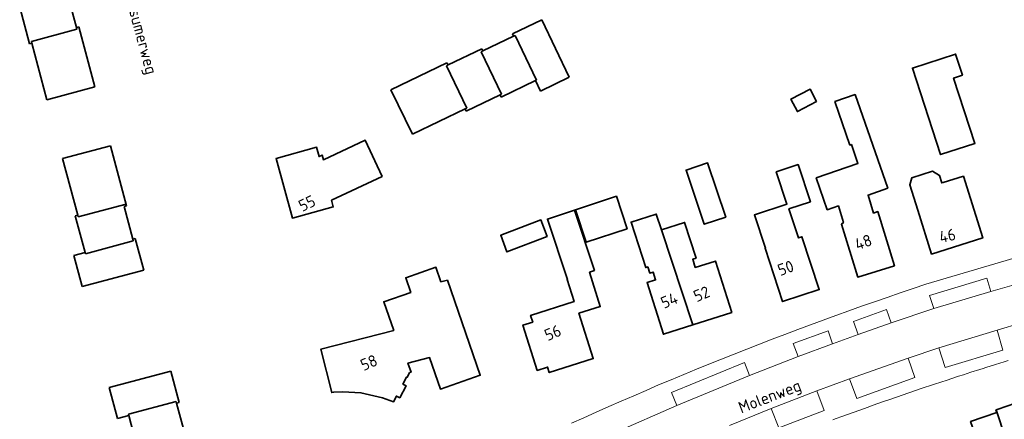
# Model space of a CAD drawing. Header units: metres. Extents: x 244832 to 245816, y 594581 to 595225.
# Tile 6 of 34: x 245025 to 245177, y 594804 to 594865. Entities that reach past the tile are written whole.
import ezdxf
from ezdxf.enums import TextEntityAlignment as Align

# ---------------------------------------------------------------- set-up
doc = ezdxf.new("R2010")
doc.units = ezdxf.units.M
for name, color, linetype, lineweight in [('B-XX-GR-GROENVOORZIENING-GV', 80, 'Continuous', 18), ('B-XX-OG-BEBOUWING-GV', 7, 'Continuous', 35), ('B-XX-OG-BEBOUWING-T18', 10, 'Continuous', 18), ('B-XX-OG-TERREIN_ERF-GV', 7, 'Continuous', 18), ('B-XX-OG-TOPOGRAFIE-T18', 10, 'Continuous', 18), ('B-XX-VH-VERHARDING_OPEN-GV', 252, 'Continuous', 18), ('N-WE-KG-NIEUWE_BOUWEN-G', 7, 'Continuous', 35)]:
    doc.layers.add(name, color=color, linetype=linetype, lineweight=lineweight)
doc.styles.add('NLCS-ISO-M-T18', font='NLCS-ISO.ttf', dxfattribs={"height": 1.8})

msp = doc.modelspace()

# ---------------------------------------------------------------- linework, layer by layer
at = {"layer": 'B-XX-GR-GROENVOORZIENING-GV', "color": 252}
for points in [[(245176.54, 594814.32), (245175.7, 594817.42), (245166.67, 594814.67), (245167.67, 594811.63)], [(245162.98, 594810.08), (245161.95, 594813.07), (245152.88, 594809.86), (245153.99, 594806.83)], [(245148.93, 594804.97), (245147.8, 594808.02), (245140.73, 594805.28), (245141.94, 594802.32)]]:
    msp.add_lwpolyline(points, close=True, dxfattribs=at)
at = {"layer": 'B-XX-OG-BEBOUWING-GV', "color": 252}
for points in [[(245170.33, 594856.79), (245169.27, 594860.06), (245162.6, 594857.9), (245166.93, 594844.53), (245172.24, 594846.25), (245168.96, 594856.34)], [(245147.78, 594852.71), (245146.76, 594854.64), (245143.8, 594853.09), (245144.82, 594851.16)], [(245158.77, 594839.32), (245153.73, 594853.79), (245150.6, 594852.7), (245152.93, 594846), (245153.15, 594846.07), (245154.16, 594843.17), (245147.71, 594840.93), (245149.42, 594836), (245151.15, 594836.6), (245151.93, 594834.05), (245151.61, 594833.76), (245154.13, 594825.59), (245159.81, 594827.35), (245157.24, 594835.71), (245156.59, 594835.5), (245155.74, 594838.27)], [(245080.63, 594841.13), (245078.01, 594846.74), (245071.54, 594843.72), (245071.34, 594844.44), (245070.86, 594844.22), (245070.47, 594845.66), (245064.22, 594843.94), (245066.75, 594834.71), (245073.07, 594836.45), (245072.79, 594837.47)], [(245133.74, 594834.88), (245130.92, 594843.25), (245127.59, 594842.13), (245130.42, 594833.76)], [(245146.83, 594837.24), (245144.92, 594842.97), (245141.54, 594841.84), (245143.19, 594836.89), (245138.16, 594835.21), (245139.87, 594830.07), (245139.81, 594830.05), (245142.52, 594821.81), (245148.18, 594823.68), (245145.51, 594831.82), (245144.99, 594831.65), (245143.5, 594836.13)], [(245166.77, 594841.3), (245165.69, 594841.95), (245162.52, 594840.94), (245162.18, 594839.84), (245163.4, 594835.95), (245165.55, 594829.15), (245173.46, 594831.65), (245170.46, 594841.19), (245167.34, 594840.21), (245167.13, 594840.14)], [(245118.47, 594833.08), (245116.82, 594838.08), (245110.5, 594835.99), (245112.15, 594830.99)], [(245113.43, 594826.6), (245110.35, 594835.94), (245106.17, 594834.55), (245109.26, 594825.22), (245109.21, 594825.21), (245110.28, 594821.81), (245103.56, 594819.69), (245103.89, 594818.65), (245102.39, 594818.18), (245104.59, 594811.19), (245106.19, 594811.7), (245106.45, 594810.86), (245113.25, 594813), (245111.04, 594820.01), (245114.34, 594821.05), (245112.68, 594826.35)], [(245106.15, 594831.85), (245105.17, 594834.42), (245098.94, 594832.06), (245099.91, 594829.48)], [(245123.8, 594832.9), (245123, 594835.34), (245119.11, 594834.09), (245121.36, 594827.07), (245121.67, 594827.17), (245121.98, 594826.22), (245122.49, 594826.38), (245122.88, 594825.17), (245121.57, 594824.75), (245124.11, 594816.76), (245128.64, 594818.2)], [(245129.14, 594828.51), (245127.38, 594834.04), (245123.8, 594832.9), (245128.64, 594818.2), (245134.67, 594820.13), (245132.14, 594828.08), (245129.02, 594827.09), (245128.62, 594828.35)], [(245089.7, 594824.85), (245088.92, 594827.12), (245084.26, 594825.51), (245085.05, 594823.22), (245080.87, 594821.78), (245082.4, 594817.35), (245071.12, 594814.46), (245072.84, 594807.76), (245073.14, 594807.84), (245074.55, 594807.89), (245077.33, 594807.72), (245080.67, 594806.96), (245082.38, 594806.35), (245082.83, 594807.22), (245083.34, 594806.95), (245084.34, 594808.8), (245083.83, 594809.07), (245084.4, 594810.14), (245084.47, 594810.11), (245084.86, 594810.84), (245085.09, 594810.9), (245084.61, 594812.3), (245087.95, 594813.16), (245089.62, 594808.31), (245095.78, 594810.44), (245090.72, 594825.11)], [(245175.53, 594805.07), (245181.42, 594787.27), (245182.44, 594784.13), (245184.2, 594779.13), (245187.09, 594780.14), (245184.24, 594788.26), (245184.38, 594788.31), (245184.54, 594788.37), (245182.59, 594793.9), (245181.83, 594793.63), (245180.79, 594796.59), (245183.19, 594797.44), (245179.96, 594806.63), (245177.35, 594805.71)], [(245181.42, 594787.27), (245175.53, 594805.07), (245175.52, 594805.07), (245175.49, 594805.06), (245175.62, 594804.69), (245171.59, 594803.28), (245173.33, 594798.31), (245172.81, 594798.13), (245174.19, 594794.2), (245176.65, 594795.07), (245177.7, 594792.1), (245176.76, 594791.77), (245178.67, 594786.31), (245179.52, 594786.6), (245180.05, 594786.79), (245181.14, 594783.67), (245182.44, 594784.13)]]:
    msp.add_lwpolyline(points, close=True, dxfattribs=at)
at = {"layer": 'B-XX-OG-TERREIN_ERF-GV', "color": 252}
for points in [[(245162.6, 594857.9), (245169.27, 594860.06), (245170.33, 594856.79), (245168.96, 594856.34), (245172.24, 594846.25), (245166.93, 594844.53)], [(245144.82, 594851.16), (245143.8, 594853.09), (245146.76, 594854.64), (245147.78, 594852.71)], [(245158.77, 594839.32), (245155.74, 594838.27), (245156.59, 594835.5), (245157.24, 594835.71), (245159.81, 594827.35), (245154.13, 594825.59), (245151.61, 594833.76), (245151.93, 594834.05), (245151.15, 594836.6), (245149.42, 594836), (245147.71, 594840.93), (245154.16, 594843.17), (245153.15, 594846.07), (245152.93, 594846), (245150.6, 594852.7), (245153.73, 594853.79)], [(245066.75, 594834.71), (245064.22, 594843.94), (245070.47, 594845.66), (245070.86, 594844.22), (245071.34, 594844.44), (245071.54, 594843.72), (245078.01, 594846.74), (245080.63, 594841.13), (245072.79, 594837.47), (245073.07, 594836.45)], [(245133.74, 594834.88), (245130.42, 594833.76), (245127.59, 594842.13), (245130.92, 594843.25)], [(245146.83, 594837.24), (245143.5, 594836.13), (245144.99, 594831.65), (245145.51, 594831.82), (245148.18, 594823.68), (245142.52, 594821.81), (245139.81, 594830.05), (245139.87, 594830.07), (245138.16, 594835.21), (245143.19, 594836.89), (245141.54, 594841.84), (245144.92, 594842.97)], [(245165.69, 594841.95), (245166.77, 594841.3), (245167.13, 594840.14), (245167.34, 594840.21), (245170.46, 594841.19), (245173.46, 594831.65), (245165.55, 594829.15), (245163.4, 594835.95), (245162.18, 594839.84), (245162.52, 594840.94)], [(245118.47, 594833.08), (245112.15, 594830.99), (245110.5, 594835.99), (245116.82, 594838.08)], [(245113.43, 594826.6), (245112.68, 594826.35), (245114.34, 594821.05), (245111.04, 594820.01), (245113.25, 594813), (245106.45, 594810.86), (245106.19, 594811.7), (245104.59, 594811.19), (245102.39, 594818.18), (245103.89, 594818.65), (245103.56, 594819.69), (245110.28, 594821.81), (245109.21, 594825.21), (245109.26, 594825.22), (245106.17, 594834.55), (245110.35, 594835.94)], [(245099.91, 594829.48), (245098.94, 594832.06), (245105.17, 594834.42), (245106.15, 594831.85)], [(245129.14, 594828.51), (245128.62, 594828.35), (245129.02, 594827.09), (245132.14, 594828.08), (245134.67, 594820.13), (245128.64, 594818.2), (245124.11, 594816.76), (245121.57, 594824.75), (245122.88, 594825.17), (245122.49, 594826.38), (245121.98, 594826.22), (245121.67, 594827.17), (245121.36, 594827.07), (245119.11, 594834.09), (245123, 594835.34), (245123.8, 594832.9), (245127.38, 594834.04)], [(245095.78, 594810.44), (245089.62, 594808.31), (245087.95, 594813.16), (245084.61, 594812.3), (245085.09, 594810.9), (245084.86, 594810.84), (245084.47, 594810.11), (245084.4, 594810.14), (245083.83, 594809.07), (245084.34, 594808.8), (245083.34, 594806.95), (245082.83, 594807.22), (245082.38, 594806.35), (245080.67, 594806.96), (245077.33, 594807.72), (245074.55, 594807.89), (245073.14, 594807.84), (245072.84, 594807.76), (245071.12, 594814.46), (245082.4, 594817.35), (245080.87, 594821.78), (245085.05, 594823.22), (245084.26, 594825.51), (245088.92, 594827.12), (245089.7, 594824.85), (245090.72, 594825.11)]]:
    msp.add_lwpolyline(points, close=True, dxfattribs=at)
for points in [[(245177.38, 594812.69), (245176.77, 594812.5), (245175.45, 594812.1), (245173.94, 594811.62), (245173.53, 594811.49), (245172.99, 594811.32), (245171.61, 594810.89), (245170.49, 594810.52), (245169.7, 594810.27), (245167.78, 594809.65), (245167.12, 594809.43), (245165.87, 594809.01), (245163.96, 594808.37), (245162.06, 594807.73), (245162.02, 594807.71), (245160.15, 594807.07), (245159.08, 594806.7), (245158.25, 594806.41), (245156.35, 594805.74), (245155.75, 594805.53), (245154.45, 594805.06), (245152.56, 594804.38), (245151.85, 594804.12), (245150.67, 594803.69), (245150.31, 594803.55)], [(245178.67, 594786.31), (245176.76, 594791.77), (245177.7, 594792.1), (245176.65, 594795.07), (245174.19, 594794.2), (245172.81, 594798.13), (245173.33, 594798.31), (245171.59, 594803.28), (245175.62, 594804.69), (245175.49, 594805.06), (245175.52, 594805.07), (245175.53, 594805.07), (245177.35, 594805.71)]]:
    msp.add_lwpolyline(points, dxfattribs=at)
at = {"layer": 'B-XX-VH-VERHARDING_OPEN-GV', "color": 252}
for points in [[(245180.21, 594829.08), (245164.67, 594824.49), (245162.68, 594823.83), (245160.69, 594823.15), (245158.7, 594822.47), (245156.71, 594821.78), (245154.73, 594821.09), (245152.75, 594820.38), (245150.77, 594819.67), (245148.79, 594818.95), (245146.82, 594818.23), (245144.85, 594817.49), (245142.88, 594816.75), (245140.92, 594816), (245138.95, 594815.25), (245136.99, 594814.48), (245135.04, 594813.71), (245133.08, 594812.93), (245131.14, 594812.15), (245129.19, 594811.35), (245127.24, 594810.55), (245125.3, 594809.74), (245123.36, 594808.93), (245121.43, 594808.1), (245119.5, 594807.28), (245117.57, 594806.44), (245115.64, 594805.59), (245113.72, 594804.74), (245111.8, 594803.88), (245109.89, 594803.01)], [(245116.52, 594801.56), (245126.18, 594805.77), (245125.37, 594807.76), (245136.62, 594812.4), (245137.4, 594810.4), (245144.94, 594813.35), (245144.17, 594815.35), (245149.54, 594817.31), (245150.26, 594815.31), (245154.2, 594816.71), (245153.49, 594818.73), (245158.6, 594820.57), (245159.31, 594818.55), (245165.9, 594820.73), (245165.25, 594822.77), (245174.11, 594825.42), (245174.7, 594823.37), (245182.27, 594825.56)], [(245182.27, 594825.56), (245174.7, 594823.37), (245165.9, 594820.73), (245159.31, 594818.55), (245154.2, 594816.71), (245150.26, 594815.31), (245144.94, 594813.35), (245137.4, 594810.4), (245126.18, 594805.77), (245116.52, 594801.56)], [(245179.43, 594818.53), (245175.7, 594817.42), (245176.54, 594814.32), (245167.67, 594811.63), (245166.67, 594814.67), (245161.95, 594813.07), (245162.98, 594810.08), (245153.99, 594806.83), (245152.88, 594809.86), (245147.8, 594808.02), (245148.93, 594804.97), (245141.94, 594802.32), (245140.73, 594805.28), (245134.33, 594802.68)], [(245134.33, 594802.68), (245140.73, 594805.28), (245147.8, 594808.02), (245152.88, 594809.86), (245161.95, 594813.07), (245166.67, 594814.67), (245175.7, 594817.42), (245179.43, 594818.53)], [(245150.31, 594803.55), (245150.67, 594803.69), (245151.85, 594804.12), (245152.56, 594804.38), (245154.45, 594805.06), (245155.75, 594805.53), (245156.35, 594805.74), (245158.25, 594806.41), (245159.08, 594806.7), (245160.15, 594807.07), (245162.02, 594807.71), (245162.06, 594807.73), (245163.96, 594808.37), (245165.87, 594809.01), (245167.12, 594809.43), (245167.78, 594809.65), (245169.7, 594810.27), (245170.49, 594810.52), (245171.61, 594810.89), (245172.99, 594811.32), (245173.53, 594811.49), (245173.94, 594811.62), (245175.45, 594812.1), (245176.77, 594812.5), (245177.38, 594812.69)]]:
    msp.add_lwpolyline(points, dxfattribs=at)
for points in [[(245174.7, 594823.37), (245174.11, 594825.42), (245165.25, 594822.77), (245165.9, 594820.73)], [(245159.31, 594818.55), (245158.6, 594820.57), (245153.49, 594818.73), (245154.2, 594816.71)], [(245150.26, 594815.31), (245149.54, 594817.31), (245144.17, 594815.35), (245144.94, 594813.35)], [(245137.4, 594810.4), (245136.62, 594812.4), (245125.37, 594807.76), (245126.18, 594805.77)]]:
    msp.add_lwpolyline(points, close=True, dxfattribs=at)
at = {"layer": 'N-WE-KG-NIEUWE_BOUWEN-G', "color": 252}
for p, q in [((245033.35, 594864.14), (245031.99, 594869.24)), ((245024.59, 594867.31), (245026.11, 594861.64)), ((245105.28, 594865.35), (245100.75, 594863.17)), ((245109.55, 594856.46), (245105.28, 594865.35)), ((245033.43, 594863.88), (245026.4, 594862)), ((245033.74, 594864.25), (245033.35, 594864.14)), ((245033.35, 594864.14), (245033.43, 594863.88)), ((245036.2, 594854.97), (245033.74, 594864.25)), ((245100.75, 594863.17), (245100.92, 594862.81)), ((245026.11, 594861.64), (245026.47, 594861.73)), ((245026.4, 594862), (245026.47, 594861.73)), ((245026.47, 594861.73), (245028.81, 594852.99)), ((245100.92, 594862.81), (245096.19, 594860.54)), ((245100.92, 594862.81), (245101.17, 594862.93)), ((245101.17, 594862.93), (245104.48, 594856.03)), ((245096.03, 594860.88), (245090.8, 594858.37)), ((245095.94, 594860.42), (245096.19, 594860.54)), ((245099.09, 594853.86), (245095.94, 594860.42)), ((245096.19, 594860.54), (245096.03, 594860.88)), ((245090.64, 594858.71), (245081.98, 594854.55)), ((245090.8, 594858.37), (245090.64, 594858.71)), ((245090.55, 594858.25), (245090.8, 594858.37)), ((245093.7, 594851.69), (245090.55, 594858.25)), ((245099, 594853.4), (245104.3, 594855.95)), ((245104.48, 594856.03), (245104.3, 594855.95)), ((245104.3, 594855.95), (245105.08, 594854.31)), ((245105.08, 594854.31), (245109.55, 594856.46)), ((245028.81, 594852.99), (245036.2, 594854.97)), ((245081.98, 594854.55), (245085.29, 594847.66)), ((245093.61, 594851.23), (245098.84, 594853.74)), ((245098.84, 594853.74), (245099.09, 594853.86)), ((245098.84, 594853.74), (245099, 594853.4)), ((245085.29, 594847.66), (245093.45, 594851.57)), ((245093.45, 594851.57), (245093.7, 594851.69)), ((245093.45, 594851.57), (245093.61, 594851.23)), ((245031.23, 594843.92), (245038.62, 594845.9)), ((245038.62, 594845.9), (245041.1, 594836.62)), ((245033.57, 594835.18), (245031.23, 594843.92)), ((245033.64, 594834.91), (245041.03, 594836.89)), ((245041.1, 594836.62), (245040.72, 594836.52)), ((245040.72, 594836.52), (245042.07, 594831.45)), ((245033.18, 594835.07), (245033.57, 594835.18)), ((245034.7, 594829.4), (245033.18, 594835.07)), ((245033.57, 594835.18), (245033.64, 594834.91)), ((245034.75, 594829.2), (245042.14, 594831.18)), ((245042.07, 594831.45), (245042.46, 594831.55)), ((245042.14, 594831.18), (245042.07, 594831.45)), ((245042.46, 594831.55), (245043.76, 594826.69)), ((245032.95, 594828.93), (245034.7, 594829.4)), ((245034.23, 594824.15), (245032.95, 594828.93)), ((245034.7, 594829.4), (245034.75, 594829.2)), ((245043.76, 594826.69), (245034.23, 594824.15)), ((245047.94, 594811.06), (245038.41, 594808.52)), ((245049.24, 594806.21), (245047.94, 594811.06)), ((245038.41, 594808.52), (245039.69, 594803.74)), ((245041.39, 594804.4), (245048.78, 594806.37)), ((245048.78, 594806.37), (245048.85, 594806.11)), ((245048.85, 594806.11), (245049.24, 594806.21)), ((245050.21, 594801.04), (245048.85, 594806.11)), ((245039.69, 594803.74), (245041.44, 594804.2)), ((245041.44, 594804.2), (245041.39, 594804.4)), ((245041.44, 594804.2), (245042.96, 594798.53))]:
    msp.add_line(p, q, dxfattribs=at)

# ---------------------------------------------------------------- texts
at = {"layer": 'B-XX-OG-BEBOUWING-T18', "color": 252, "style": 'NLCS-ISO-M-T18'}
for s, rotation, p in [('55', 25.4, (245069, 594837)), ('46', 12.3, (245168, 594832)), ('48', 19.8, (245155, 594831)), ('50', 19.8, (245143, 594827)), ('52', 22.8, (245130, 594823)), ('54', 22.8, (245125, 594822)), ('56', 22.8, (245107, 594817)), ('58', 22.8, (245078.57, 594812.39))]:
    msp.add_text(s, height=1.8, rotation=rotation, dxfattribs=at).set_placement(p, align=Align.MIDDLE_CENTER)
at = {"layer": 'B-XX-OG-TOPOGRAFIE-T18', "color": 252, "style": 'NLCS-ISO-M-T18'}
for s, rotation, p in [('Duursumerweg', 285.2, (245043.03, 594864.39)), ('Molenweg', 21.1, (245140.52, 594807.18))]:
    msp.add_text(s, height=1.8, rotation=rotation, dxfattribs=at).set_placement(p, align=Align.MIDDLE_CENTER)

doc.saveas('drawing.dxf')
